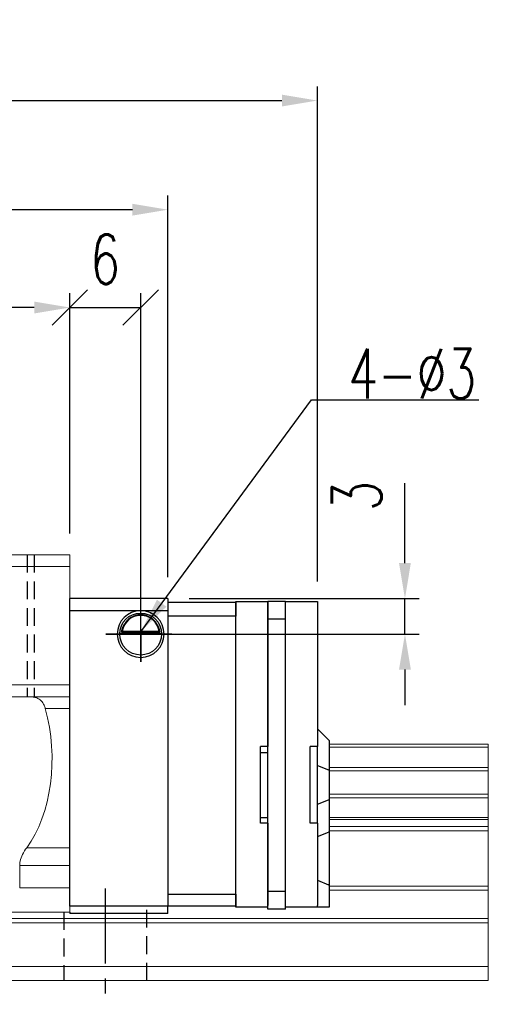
# Model space of a CAD drawing. Header units: millimetres. Extents: x 423 to 724, y 91 to 204.
# Tile 52 of 52: x 684 to 724, y 110 to 193. Entities that reach past the tile are written whole.
import ezdxf

# ---------------------------------------------------------------- set-up
doc = ezdxf.new("R2010")
doc.units = ezdxf.units.MM
doc.header["$PDSIZE"] = -1
doc.linetypes.add('CENTER', pattern=[10.16, 6.35, -1.27, 1.27, -1.27])
doc.linetypes.add('DASHED', pattern=[0.75, 0.5, -0.25])
for name, color, linetype in [('2', 7, 'Continuous'), ('CL', 1, 'CENTER'), ('DIM', 4, 'Continuous'), ('HID', 2, 'DASHED'), ('OUT', 3, 'Continuous')]:
    doc.layers.add(name, color=color, linetype=linetype)
doc.styles.add('DIM-7', font='SIMPLEX.shx', dxfattribs={"width": 0.7, "bigfont": 'chineset.shx'})
doc.dimstyles.new('CNS', dxfattribs={"dimtxt": 3.5, "dimasz": 2.5, "dimexe": 1, "dimexo": 1.5, "dimgap": 0.09, "dimtad": 0, "dimdsep": 46, "dimtxsty": 'DIM-7', "dimcen": 0.09, "dimclrd": 1, "dimclre": 1, "dimclrt": 4, "dimadec": 0, "dimazin": 0, "dimtfac": 1, "dimtix": 1, "dimtmove": 2, "dimatfit": 3, "dimfxl": 1, "dimtvp": 0.971429, "dimtolj": 1, "dimarcsym": 0})

# ---------------------------------------------------------------- blocks, each defined once
blk = doc.blocks.new('*D11')
at = {"layer": 'DEFPOINTS', "color": 0}
for p in [(629.441, 168.744), (629.441, 147.84), (688.441, 147.833)]:
    blk.add_point(p, dxfattribs=at)
at = {"layer": 'DIM', "color": 7, "lineweight": -2}
for p, q in [((629.441, 149.64), (629.441, 169.944)), ((688.441, 149.633), (688.441, 169.944)), ((685.441, 168.744), (632.441, 168.744))]:
    blk.add_line(p, q, dxfattribs=at)
at = {"layer": 'DIM', "color": 7}
for points in [[(632.441, 169.244), (632.441, 168.244), (629.441, 168.744)], [(685.441, 169.244), (685.441, 168.244), (688.441, 168.744)]]:
    blk.add_solid(points, dxfattribs=at)
at = {"layer": 'DIM', "color": 7, "insert": (658.941, 172.824), "char_height": 4.2, "attachment_point": 5, "style": 'DIM-7'}
blk.add_mtext('\\A1;59', dxfattribs=at)
blk = doc.blocks.new('*D18')
at = {"layer": 'DEFPOINTS', "color": 0}
for p in [(621.141, 177.012), (621.141, 144.14), (696.741, 144.14)]:
    blk.add_point(p, dxfattribs=at)
at = {"layer": 'DIM', "color": 7, "lineweight": -2}
for p, q in [((621.141, 145.94), (621.141, 178.212)), ((696.741, 145.94), (696.741, 178.212)), ((693.741, 177.012), (624.141, 177.012))]:
    blk.add_line(p, q, dxfattribs=at)
at = {"layer": 'DIM', "color": 7}
for points in [[(624.141, 177.512), (624.141, 176.512), (621.141, 177.012)], [(693.741, 177.512), (693.741, 176.512), (696.741, 177.012)]]:
    blk.add_solid(points, dxfattribs=at)
at = {"layer": 'DIM', "color": 7, "insert": (658.941, 181.092), "char_height": 4.2, "attachment_point": 5, "style": 'DIM-7'}
blk.add_mtext('\\A1;75.6', dxfattribs=at)
blk = doc.blocks.new('_Oblique')
at = {"color": 0, "linetype": 'ByBlock', "lineweight": -2}
blk.add_line((-0.5, -0.5), (0.5, 0.5), dxfattribs=at)
blk = doc.blocks.new('*D19')
at = {"layer": 'DEFPOINTS', "color": 0}
for p in [(694.441, 168.744), (688.441, 147.84), (694.441, 141.14)]:
    blk.add_point(p, dxfattribs=at)
at = {"layer": 'DIM', "color": 7, "lineweight": -2}
for p, q in [((688.441, 149.64), (688.441, 169.944)), ((694.441, 142.94), (694.441, 169.944)), ((688.441, 168.744), (694.441, 168.744))]:
    blk.add_line(p, q, dxfattribs=at)
at = {"layer": 'DIM', "color": 7, "lineweight": -2, "xscale": 3, "yscale": 3, "zscale": 3, "rotation": 180}
blk.add_blockref('_Oblique', (688.441, 168.744), dxfattribs=at)
at = {"layer": 'DIM', "color": 7, "lineweight": -2, "xscale": 3, "yscale": 3, "zscale": 3}
blk.add_blockref('_Oblique', (694.441, 168.744), dxfattribs=at)
at = {"layer": 'DIM', "color": 7, "insert": (691.441, 172.824), "char_height": 4.2, "attachment_point": 5, "style": 'DIM-7'}
blk.add_mtext('\\A1;6', dxfattribs=at)
blk = doc.blocks.new('*D20')
at = {"layer": 'DEFPOINTS', "color": 0}
for p in [(696.741, 144.14), (694.441, 141.14), (716.804, 141.14)]:
    blk.add_point(p, dxfattribs=at)
at = {"layer": 'DIM', "color": 7, "lineweight": -2}
for p, q in [((716.804, 147.14), (716.804, 153.9)), ((698.541, 144.14), (718.004, 144.14)), ((716.804, 141.14), (716.804, 144.14)), ((696.241, 141.14), (718.004, 141.14)), ((716.804, 138.14), (716.804, 135.14))]:
    blk.add_line(p, q, dxfattribs=at)
at = {"layer": 'DIM', "color": 7}
for points in [[(716.304, 147.14), (717.304, 147.14), (716.804, 144.14)], [(716.304, 138.14), (717.304, 138.14), (716.804, 141.14)]]:
    blk.add_solid(points, dxfattribs=at)
at = {"layer": 'DIM', "color": 7, "insert": (712.724, 152.812), "char_height": 4.2, "attachment_point": 5, "rotation": 90, "style": 'DIM-7'}
blk.add_mtext('\\A1;3', dxfattribs=at)
blk = doc.blocks.new('*D12')
at = {"layer": 'DEFPOINTS', "color": 0}
for p in [(709.391, 186.239), (608.491, 143.89), (709.391, 143.794)]:
    blk.add_point(p, dxfattribs=at)
at = {"layer": 'DIM', "color": 7, "lineweight": -2}
for p, q in [((608.491, 145.69), (608.491, 187.439)), ((709.391, 145.594), (709.391, 187.439)), ((611.491, 186.239), (706.391, 186.239))]:
    blk.add_line(p, q, dxfattribs=at)
at = {"layer": 'DIM', "color": 7}
for points in [[(611.491, 186.739), (611.491, 185.739), (608.491, 186.239)], [(706.391, 186.739), (706.391, 185.739), (709.391, 186.239)]]:
    blk.add_solid(points, dxfattribs=at)
at = {"layer": 'DIM', "color": 7, "insert": (658.941, 190.319), "char_height": 4.2, "attachment_point": 5, "style": 'DIM-7'}
blk.add_mtext('\\A1;100.9', dxfattribs=at)

msp = doc.modelspace()

# ---------------------------------------------------------------- linework, layer by layer
at = {"layer": '2', "color": 7, "linetype": 'Continuous'}
for p, q in [((696.741, 144.14), (688.441, 144.14)), ((688.441, 118.14), (688.441, 144.14)), ((696.741, 144.14), (696.741, 143.14)), ((696.741, 143.84), (702.491, 143.84)), ((702.491, 143.744), (702.491, 143.89)), ((702.491, 143.89), (705.191, 143.89)), ((702.491, 143.84), (702.491, 142.64)), ((702.491, 142.537), (702.491, 143.744)), ((705.191, 142.39), (705.191, 143.89)), ((706.691, 143.89), (705.191, 143.89)), ((705.191, 143.89), (705.191, 143.744)), ((705.191, 143.744), (705.191, 142.537)), ((706.691, 142.39), (706.691, 143.89)), ((706.691, 143.744), (706.691, 143.89)), ((706.691, 143.89), (709.391, 143.89)), ((706.691, 142.537), (706.691, 143.744)), ((709.391, 143.89), (709.391, 143.744)), ((709.391, 143.744), (709.391, 142.537)), ((688.441, 143.14), (696.741, 143.14)), ((696.741, 143.14), (696.741, 118.14)), ((702.491, 142.64), (696.741, 142.64)), ((702.491, 142.536), (702.491, 142.64)), ((702.491, 142.183), (702.491, 142.537)), ((705.191, 142.537), (705.191, 142.183)), ((706.691, 142.39), (705.191, 142.39)), ((705.191, 119.39), (705.191, 142.39)), ((706.691, 142.183), (706.691, 142.537)), ((706.691, 119.39), (706.691, 142.39)), ((709.391, 142.537), (709.391, 142.183)), ((702.491, 119.597), (702.491, 142.183)), ((705.191, 142.183), (705.191, 131.64)), ((706.691, 119.597), (706.691, 142.183)), ((709.391, 142.183), (709.391, 131.64)), ((696.216, 141.19), (692.667, 141.19)), ((692.809, 141.323), (696.073, 141.323)), ((692.886, 141.39), (695.996, 141.39)), ((688.441, 139.24), (688.441, 139.49)), ((710.341, 132.19), (709.391, 133.14)), ((705.191, 131.64), (704.591, 131.64)), ((704.591, 125.14), (704.591, 131.64)), ((708.791, 125.14), (708.791, 131.64)), ((709.391, 131.64), (708.791, 131.64)), ((709.391, 125.14), (709.391, 131.64)), ((710.391, 132.14), (710.341, 132.19)), ((710.391, 132.14), (710.391, 129.636)), ((704.591, 131.14), (705.191, 131.14)), ((709.391, 130.03), (710.341, 129.656)), ((710.391, 129.636), (710.341, 129.656)), ((710.391, 129.636), (710.391, 127.144)), ((709.391, 126.75), (710.341, 127.124)), ((710.391, 127.144), (710.341, 127.124)), ((710.391, 127.144), (710.391, 124.409)), ((704.591, 125.64), (705.191, 125.64)), ((705.191, 125.14), (704.591, 125.14)), ((705.191, 125.14), (705.191, 119.597)), ((709.391, 125.14), (708.791, 125.14)), ((709.391, 125.14), (709.391, 119.597)), ((709.391, 124.015), (710.341, 124.389)), ((710.391, 124.409), (710.341, 124.389)), ((710.391, 124.409), (710.391, 119.93)), ((709.391, 120.344), (710.341, 119.951)), ((710.391, 119.93), (710.341, 119.951)), ((710.391, 119.93), (710.391, 118.04)), ((696.741, 119.14), (702.491, 119.14)), ((702.491, 119.244), (702.491, 119.597)), ((702.491, 118.187), (702.491, 119.244)), ((702.491, 119.14), (702.491, 119.244)), ((702.491, 119.14), (702.491, 118.14)), ((705.191, 119.597), (705.191, 119.244)), ((705.191, 117.89), (705.191, 119.39)), ((706.691, 119.39), (705.191, 119.39)), ((705.191, 119.244), (705.191, 118.187)), ((706.691, 119.244), (706.691, 119.597)), ((706.691, 117.89), (706.691, 119.39)), ((706.691, 118.187), (706.691, 119.244)), ((709.391, 119.597), (709.391, 119.244)), ((709.391, 119.244), (709.391, 118.187)), ((696.741, 118.14), (688.441, 118.14)), ((688.441, 117.64), (688.441, 117.505)), ((696.741, 117.505), (688.441, 117.505)), ((696.741, 117.505), (688.441, 117.505)), ((696.741, 117.64), (696.741, 118.14)), ((702.491, 118.14), (696.741, 118.14)), ((696.741, 117.505), (696.741, 117.64)), ((696.741, 117.505), (696.741, 117.64)), ((696.741, 117.505), (696.741, 117.505)), ((702.491, 118.04), (702.491, 118.187)), ((705.191, 118.04), (702.491, 118.04)), ((705.191, 118.04), (705.191, 118.187)), ((706.691, 117.89), (705.191, 117.89)), ((706.691, 118.04), (706.691, 118.187)), ((709.391, 118.04), (706.691, 118.04)), ((709.391, 118.04), (709.391, 118.187)), ((710.341, 118.04), (709.391, 118.04)), ((710.391, 118.04), (710.341, 118.04))]:
    msp.add_line(p, q, dxfattribs=at)
for radius, start, end in [(1.975, 90, 270), (1.575, 90, 170.8668), (1.975, 270, 90), (1.575, 9.1332, 90)]:
    msp.add_arc((694.441, 141.14), radius, start, end, dxfattribs=at)
at = {"layer": '2', "color": 7, "linetype": 'Continuous', "extrusion": (0, 0, -1)}
for start, end in [(270, 90), (90, 270)]:
    msp.add_arc((-694.441, 141.14), 1.775, start, end, dxfattribs=at)
at = {"layer": '2', "color": 7, "linetype": 'Continuous'}
for points, knots in [([(694.441, 142.771), (694.29, 142.771), (694.137, 142.748), (693.82, 142.651), (693.655, 142.568), (693.384, 142.369), (693.271, 142.259), (693.099, 142.039), (693.032, 141.932), (692.926, 141.718), (692.885, 141.608), (692.836, 141.442), (692.821, 141.379), (692.809, 141.323)], [0, 0, 0, 0, 0.183798, 0.183798, 0.410489, 0.410489, 0.600027, 0.600027, 0.749109, 0.749109, 0.899192, 0.899192, 1, 1, 1, 1]), ([(696.073, 141.323), (696.057, 141.399), (696.035, 141.489), (695.972, 141.678), (695.929, 141.78), (695.824, 141.976), (695.76, 142.072), (695.589, 142.284), (695.47, 142.394), (695.211, 142.575), (695.066, 142.647), (694.764, 142.745), (694.602, 142.771), (694.441, 142.771)], [0, 0, 0, 0, 0.137686, 0.137686, 0.275472, 0.275472, 0.412356, 0.412356, 0.606431, 0.606431, 0.804639, 0.804639, 1, 1, 1, 1])]:
    msp.add_open_spline(points, degree=3, knots=knots, dxfattribs=at)
for points in [[(692.886, 141.39), (692.848, 141.357), (692.809, 141.323)], [(696.073, 141.323), (696.035, 141.357), (695.996, 141.39)]]:
    msp.add_open_spline(points, degree=2, dxfattribs=at)
at = {"layer": 'CL', "color": 7}
msp.add_line((691.441, 119.64), (691.441, 109.84), dxfattribs=at)
at = {"layer": 'DIM', "color": 7}
for p, q in [((694.441, 138.801), (694.441, 143.358)), ((697.077, 141.14), (691.503, 141.14)), ((691.503, 141.14), (694.441, 141.14)), ((694.441, 141.14), (697.077, 141.14)), ((694.441, 141.14), (694.441, 138.801))]:
    msp.add_line(p, q, dxfattribs=at)
at = {"layer": 'HID', "color": 7, "ltscale": 3}
for p, q in [((684.841, 147.84), (684.841, 135.84)), ((685.441, 147.84), (685.441, 135.84)), ((687.941, 117.64), (687.941, 111.84)), ((694.941, 117.84), (694.941, 111.84))]:
    msp.add_line(p, q, dxfattribs=at)
at = {"layer": 'OUT', "color": 7, "linetype": 'Continuous', "lineweight": 15}
for p, q in [((629.441, 147.84), (688.441, 147.84)), ((688.441, 147.84), (688.441, 146.833)), ((629.441, 146.84), (688.441, 146.84)), ((688.441, 146.833), (688.441, 136.833)), ((629.441, 136.84), (688.441, 136.84)), ((688.441, 136.833), (688.441, 135.833)), ((629.441, 135.84), (688.441, 135.84)), ((688.441, 135.833), (688.441, 134.833)), ((686.373, 134.84), (688.441, 134.84)), ((688.441, 134.833), (688.441, 123.074)), ((723.842, 131.833), (710.391, 131.833)), ((723.842, 131.577), (710.391, 131.577)), ((723.842, 131.84), (723.842, 111.84)), ((723.842, 129.867), (710.391, 129.867)), ((723.842, 129.573), (710.391, 129.573)), ((723.842, 127.592), (710.391, 127.592)), ((723.842, 127.298), (710.391, 127.298)), ((723.842, 125.618), (710.391, 125.618)), ((723.842, 125.453), (710.391, 125.453)), ((723.842, 124.859), (710.391, 124.859)), ((723.842, 124.506), (710.391, 124.506)), ((684.8, 123.081), (688.441, 123.081)), ((688.441, 123.074), (688.441, 121.574)), ((688.441, 121.581), (684.202, 121.581)), ((684.202, 119.69), (684.202, 121.581)), ((688.441, 119.683), (688.441, 121.574)), ((688.441, 119.69), (684.202, 119.69)), ((688.441, 117.633), (688.441, 119.683)), ((723.842, 119.84), (710.391, 119.84)), ((723.842, 119.487), (710.391, 119.487)), ((688.441, 117.64), (629.441, 117.64)), ((723.842, 116.733), (597.362, 116.733)), ((723.842, 117.087), (597.417, 117.087)), ((723.842, 113.04), (596.24, 113.04)), ((723.842, 111.84), (551.441, 111.84))]:
    msp.add_line(p, q, dxfattribs=at)
msp.add_ellipse((681.441, 130.624), major_axis=(0, 9.526), ratio=0.57735, start_param=3.798558, end_param=5.170805, dxfattribs=at)
for points, knots in [([(686.373, 134.84), (686.343, 134.934), (686.256, 135.199), (686.026, 135.534), (685.621, 135.798), (685.244, 135.825), (685.032, 135.84)], [0, 0, 0, 0, 0.138132, 0.387912, 0.654854, 1, 1, 1, 1]), ([(684.8, 123.081), (684.672, 122.896), (684.435, 122.553), (684.229, 122.022), (684.209, 121.698), (684.202, 121.581)], [0, 0, 0, 0, 0.429413, 0.794074, 1, 1, 1, 1])]:
    msp.add_open_spline(points, degree=3, knots=knots, dxfattribs=at)

# ---------------------------------------------------------------- texts
at = {"layer": 'DIM', "color": 7, "insert": (712.005, 161.06), "char_height": 4.2, "attachment_point": 7, "style": 'DIM-7'}
msp.add_mtext('\\A1;4-%%C3', dxfattribs=at)

# ---------------------------------------------------------------- dimensions: what is measured, and where the dimension line sits
at = {"layer": 'DIM', "color": 7}
for base, p1, p2, override, picture, middle in [((709.391, 186.239), (608.491, 143.89), (709.391, 143.794), {"dimscale": 1.2, "dimclrd": 7, "dimclre": 7, "dimclrt": 7}, '*D12', (658.941, 190.319)), ((621.141, 177.012), (696.741, 144.14), (621.141, 144.14), {"dimscale": 1.2, "dimclrd": 7, "dimclre": 7, "dimclrt": 7}, '*D18', (658.941, 181.092)), ((629.441, 168.744), (688.441, 147.833), (629.441, 147.84), {"dimscale": 1.2, "dimclrd": 7, "dimclre": 7, "dimclrt": 7}, '*D11', (658.941, 172.824)), ((694.441, 168.744), (688.441, 147.84), (694.441, 141.14), {"dimscale": 1.2, "dimblk1": 'Oblique', "dimblk2": 'Oblique', "dimsah": 1, "dimclrd": 7, "dimclre": 7, "dimclrt": 7}, '*D19', (691.441, 172.824))]:
    dim = msp.add_linear_dim(base=base, p1=p1, p2=p2, dimstyle='CNS', override=override, dxfattribs=at)
    dim.commit()
    dim.dimension.update_dxf_attribs({"geometry": picture, "text_midpoint": middle})
dim = msp.add_linear_dim(base=(716.804, 141.14), p1=(696.741, 144.14), p2=(694.441, 141.14), angle=90, dimstyle='CNS', override={"dimscale": 1.2, "dimclrd": 7, "dimclre": 7, "dimclrt": 7, "dimtmove": 0}, dxfattribs=at)
dim.commit()
dim.dimension.update_dxf_attribs({"geometry": '*D20', "text_midpoint": (716.804, 152.812), "dimtype": 160})

# ---------------------------------------------------------------- leaders
at = {"layer": 'DIM', "color": 7, "annotation_type": 0, "has_hookline": 1, "hookline_direction": 0, "text_width": 11.06}
msp.add_leader([(694.441, 141.333), (708.897, 160.952), (711.897, 160.952)], dimstyle='CNS', override={"dimscale": 1.2, "dimgap": 0.09, "dimtad": 1, "dimclrd": 7, "dimclre": 4}, dxfattribs=at)

doc.saveas('drawing.dxf')
